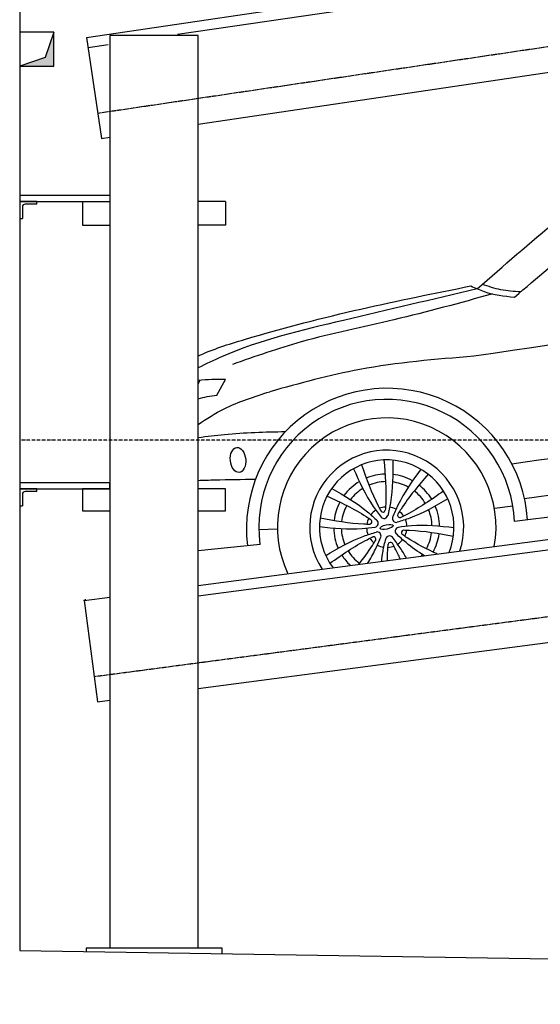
# Model space of a CAD drawing. Header units: millimetres. Extents: x 200 to 5833, y 92 to 4850.
# Tile 1 of 4: x 200 to 1731, y 92 to 2987. Entities that reach past the tile are written whole.
import ezdxf

# ---------------------------------------------------------------- set-up
doc = ezdxf.new("R2010")
doc.units = ezdxf.units.MM
doc.linetypes.add('GEN3', pattern=[6.25, 5, -1.25])
doc.linetypes.add('GEN7', pattern=[15, 10, -2.5, 0, -2.5])
for name, color, linetype in [('3', 6, 'GEN3'), ('7', 4, 'GEN7'), ('breakthrough', 1, 'Continuous'), ('car', 10, 'Continuous')]:
    doc.layers.add(name, color=color, linetype=linetype)

msp = doc.modelspace()

# ---------------------------------------------------------------- linework, layer by layer
for p, q in [((396.7, 2934.7), (5189.5, 3643.8)), ((664.2, 2943.9), (5223.6, 3618.5)), ((724.3, 2679.9), (3306.9, 3062)), ((396.7, 2934.7), (440.6, 2637.9)), ((465, 2940), (465, 256.9)), ((725, 2940), (465, 2940)), ((725, 256.9), (725, 2940)), ((401.1, 2905), (460.2, 2913.8)), ((440.6, 2637.9), (464.9, 2641.5)), ((465, 2469.4), (200, 2469.4)), ((200, 2469.4), (200, 2452.4)), ((200, 2452.4), (465, 2452.4)), ((200, 2452.4), (200, 2402.4)), ((250, 2452.4), (200, 2452.4)), ((208, 2436.4), (208, 2402.4)), ((250, 2444.4), (216, 2444.4)), ((250, 2444.4), (250, 2452.4)), ((385, 2452.4), (385, 2382.4)), ((385, 2452.4), (465, 2452.4)), ((805, 2452.4), (725, 2452.4)), ((805, 2452.4), (805, 2382.4)), ((200, 2402.4), (208, 2402.4)), ((385, 2382.4), (465, 2382.4)), ((805, 2382.4), (725, 2382.4)), ((725, 1322.9), (3417.3, 1678.5)), ((465, 1624.5), (200, 1624.5)), ((200, 1624.5), (200, 1607.5)), ((465, 1607.5), (465, 1624.5)), ((725, 1292.7), (3418.3, 1648.4)), ((200, 1607.5), (465, 1607.5)), ((200, 1607.5), (200, 1557.5)), ((250, 1607.5), (200, 1607.5)), ((250, 1599.5), (216, 1599.5)), ((250, 1599.5), (250, 1607.5)), ((465, 1607.5), (385, 1607.5)), ((385, 1607.5), (385, 1542.5)), ((805, 1607.5), (725, 1607.5)), ((805, 1542.5), (805, 1607.5)), ((208, 1591.5), (208, 1557.5)), ((200, 1557.5), (208, 1557.5)), ((385, 1542.5), (465, 1542.5)), ((725, 1542.5), (805, 1542.5)), ((725, 1020.3), (3519.4, 1389.4)), ((389.9, 1278.7), (465, 1288.6)), ((389.9, 1278.7), (429.2, 981.3)), ((429.2, 981.3), (465, 986)), ((795, 256.9), (395, 256.9)), ((395, 256.9), (395, 246.9)), ((795, 240.7), (795, 256.9))]:
    msp.add_line(p, q)
for points in [[(200, 4050), (200, 250), (4950, 175.4), (4950, 91.6), (5050, 91.6), (5050, 192.9), (5500, 200), (5500, 1750), (5500, 3950), (5500, 4850), (1500, 4850)], [(392.3, 1282.9), (393.6, 1279.2)]]:
    msp.add_lwpolyline(points)
for centre in [(216, 2436.4), (216, 1591.5)]:
    msp.add_arc(centre, 8, 90, 180)
at = {"color": 0, "linetype": 'ByBlock'}
msp.add_point((389.9, 1278.7), dxfattribs=at)
at = {"layer": '3'}
for p, q in [((429.7, 2712.1), (5440.1, 3453.5)), ((419.3, 1055.6), (5440.7, 1718.8))]:
    msp.add_line(p, q, dxfattribs=at)
at = {"layer": '7'}
msp.add_line((5500, 1750), (200, 1750), dxfattribs=at)
at = {"layer": 'breakthrough'}
for p, q in [((300, 2950), (274.5, 2875.5)), ((300, 2950), (274.5, 2875.5)), ((274.5, 2875.5), (200, 2850))]:
    msp.add_line(p, q, dxfattribs=at)
msp.add_lwpolyline([(200, 2850), (300, 2850), (300, 2950), (200, 2950)], close=True, dxfattribs=at)
for points in [[(300, 2850), (300, 2950), (274.5, 2875.5)], [(300, 2850), (300, 2950), (274.5, 2875.5)], [(200, 2850), (300, 2850), (274.5, 2875.5)]]:
    msp.add_solid(points, dxfattribs=at)
at = {"layer": 'car'}
for p, q in [((725, 1915.5), (730.8, 1926.5)), ((779.4, 1882.5), (805.3, 1929.2)), ((1684.1, 1578.8), (3412.5, 1825.2)), ((3415.5, 1731.5), (1654.7, 1511.1)), ((1595.5, 1550.4), (1649.7, 1557.6)), ((903.1, 1487.7), (957.8, 1490.1)), ((906.5, 1444.1), (725, 1424.9))]:
    msp.add_line(p, q, dxfattribs=at)
for centre, radius, start, end in [((1280.3, 1489.4), 413.6, 3.6724, 186.8256), ((1279.1, 1494.5), 376, 2.5345, 187.7026), ((1279.1, 1494.5), 321.3, 349.8524, 205.1954), ((1279.1, 1494.5), 226.3, 341.9973, 213.0505), ((1279.1, 1494.5), 197.8, 337.9839, 217.0639), ((1278.8, 1495.2), 155.6, 91.704, 112.6016), ((1278.8, 1495.2), 155.6, 120.9155, 143.6632), ((1278.8, 1495.2), 133.4, 91.3811, 112.9072), ((1278.8, 1495.2), 133.4, 61.4556, 82.5508), ((1278.8, 1495.2), 155.6, 60.6751, 83.3913), ((1278.8, 1495.2), 133.4, 121.7395, 142.8682), ((1278.8, 1495.2), 133.4, 31.1796, 52.639), ((1278.8, 1495.2), 155.6, 31.527, 52.3742), ((1278.8, 1495.2), 155.6, 151.9715, 172.8447), ((1278.8, 1495.2), 133.4, 151.6939, 173.1878), ((1279.1, 1494.5), 59.4, 122.5444, 141.8675), ((1279.1, 1494.5), 59.4, 93.4993, 110.9126), ((1267.9, 1546), 7.04, 218.1486, 346.2633), ((1279.1, 1494.5), 59.4, 62.5444, 81.8675), ((1279.1, 1494.5), 59.4, 33.4993, 50.9126), ((1278.8, 1495.2), 133.4, 1.4377, 22.3727), ((1278.8, 1495.2), 155.6, 0.6669, 23.2325), ((1279.1, 1494.5), 59.4, 153.4993, 170.9126), ((1228.9, 1510.6), 7.04, 278.1486, 46.2633), ((1242.9, 1506.1), 11.4, 280.9182, 43.4937), ((1271, 1531.7), 11.4, 220.9182, 343.4937), ((1307.2, 1520), 11.4, 160.9182, 283.4937), ((1318.1, 1529.9), 7.04, 158.1486, 286.2633), ((1279.1, 1494.5), 59.4, 2.5444, 21.8675), ((1278.8, 1495.2), 155.6, 181.148, 203.7763), ((1278.8, 1495.2), 133.4, 182.0058, 203.0074), ((1279.1, 1494.5), 59.4, 182.5444, 201.8675), ((1250.9, 1469), 11.4, 340.9182, 103.4937), ((1315.3, 1482.9), 11.4, 100.9182, 223.4937), ((1329.2, 1478.4), 7.04, 98.1486, 226.2633), ((1279.1, 1494.5), 59.4, 333.4993, 350.9126), ((1278.8, 1495.2), 133.4, 331.2911, 352.6511), ((1279.1, 1494.5), 59.4, 213.4993, 230.9126), ((1240.1, 1459.1), 7.04, 338.1486, 106.2633), ((1287.1, 1457.4), 11.4, 40.9182, 163.4937), ((1290.2, 1443), 7.04, 38.1486, 166.2633), ((1279.1, 1494.5), 59.4, 302.5444, 321.8675), ((1278.8, 1495.2), 155.6, 331.6177, 352.39), ((1278.8, 1495.2), 133.4, 211.8052, 233.1999), ((1279.1, 1494.5), 59.4, 242.5444, 261.8675), ((1279.1, 1494.5), 59.4, 273.4993, 290.9126), ((1278.8, 1495.2), 155.6, 212.062, 226.6834), ((1278.8, 1495.2), 133.4, 320.1126, 322.5124)]:
    msp.add_arc(centre, radius, start, end, dxfattribs=at)
for centre, major_axis, ratio in [((841.9, 1692.2), (-3.5, 36.6), 0.616502), ((1278.8, 1495.2), (-19.3, -4.5), 0.317169)]:
    msp.add_ellipse(centre, major_axis=major_axis, ratio=ratio, dxfattribs=at)
for points, knots in [([(1654.8, 2171), (1786.1, 2283.1), (2014.8, 2478.4), (2391.3, 2763), (2821.1, 2870), (3160.7, 2915.3), (3338.2, 2932.9), (3376.3, 2936.4)], [0, 0, 0, 0, 519.065254, 904.39307, 1399.869554, 1820.43409, 1935.473445, 1935.473445, 1935.473445, 1935.473445]), ([(725, 1998.1), (767.1, 2017.8), (1058.1, 2109.7), (1312.9, 2161), (1526.4, 2203.9)], [270.376662, 270.376662, 270.376662, 270.376662, 402.903566, 1087.102722, 1087.102722, 1087.102722, 1087.102722]), ([(1544.9, 2195.3), (1414.1, 2164.4), (1162.2, 2105.1), (882.7, 2039.6), (747.7, 1974.3), (725, 1963.2)], [0, 0, 0, 0, 404.065572, 777.734132, 853.592208, 853.592208, 853.592208, 853.592208]), ([(725, 1796.9), (749.6, 1813.9), (815.2, 1854.8), (889.5, 1878.3), (935.2, 1892.8)], [83.030375, 83.030375, 83.030375, 83.030375, 172.602364, 315.420977, 315.420977, 315.420977, 315.420977]), ([(981, 1774.9), (921.3, 1773.5), (835.6, 1771.5), (750.7, 1760.9), (725, 1757.3)], [0, 0, 0, 0, 179.060319, 256.799653, 256.799653, 256.799653, 256.799653]), ([(725, 1632.3), (741.2, 1632.9), (797.5, 1634.3), (853.6, 1635.3), (893.5, 1636)], [163.696529, 163.696529, 163.696529, 163.696529, 212.345923, 332.19093, 332.19093, 332.19093, 332.19093]), ([(1196.3, 1385.2), (1210.8, 1403.2), (1228.2, 1426.5), (1243.4, 1451.3), (1246.6, 1456.5)], [60.620904, 60.620904, 60.620904, 60.620904, 129.753539, 147.977393, 147.977393, 147.977393, 147.977393]), ([(1223.4, 1388.8), (1231.7, 1402.1), (1245.7, 1426.9), (1256.7, 1453.3), (1261.7, 1465.3)], [78.368943, 78.368943, 78.368943, 78.368943, 125.483421, 164.122091, 164.122091, 164.122091, 164.122091]), ([(1264.3, 1394.2), (1265.3, 1403.8), (1268.2, 1426), (1273.3, 1448), (1276.2, 1460.6)], [96.530785, 96.530785, 96.530785, 96.530785, 125.483421, 164.122091, 164.122091, 164.122091, 164.122091]), ([(1337.1, 1403.8), (1331.3, 1414), (1318.5, 1435), (1303.5, 1454.6), (1295.7, 1464.8)], [90.231037, 90.231037, 90.231037, 90.231037, 125.483421, 164.122091, 164.122091, 164.122091, 164.122091]), ([(1389.8, 1410.7), (1370.9, 1422.5), (1342.1, 1442.3), (1316.5, 1466.3), (1307, 1475.1)], [59.004353, 59.004353, 59.004353, 59.004353, 125.483421, 164.122091, 164.122091, 164.122091, 164.122091]), ([(1427.2, 1415.7), (1397.1, 1430), (1361.9, 1447.8), (1329.4, 1469.9), (1324.4, 1473.3)], [29.97287, 29.97287, 29.97287, 29.97287, 129.753539, 147.977393, 147.977393, 147.977393, 147.977393]), ([(1281.5, 1396.4), (1281.4, 1406.5), (1281.8, 1422.6), (1282.9, 1438.6), (1283.4, 1444.7)], [99.635087, 99.635087, 99.635087, 99.635087, 129.753539, 147.977393, 147.977393, 147.977393, 147.977393]), ([(1318.7, 1401.4), (1314.2, 1411.5), (1306.9, 1427), (1298.6, 1442), (1295.7, 1447.4)], [96.501557, 96.501557, 96.501557, 96.501557, 129.753539, 147.977393, 147.977393, 147.977393, 147.977393])]:
    msp.add_open_spline(points, degree=3, knots=knots, dxfattribs=at)
for points in [[(1544.9, 2195.3), (2024, 2590.9), (2321.3, 2774.9), (2804.6, 2904.7)], [(3346.8, 2264.3), (1535.3, 1997.2)], [(1526.4, 2203.9), (1565.6, 2187.3), (1654.8, 2171)], [(1672.7, 2186.3), (1614.5, 2192.6), (1560.3, 2208.6)], [(1590.4, 2180.4), (1300.3, 2104.4), (1027.9, 2039.3), (825.6, 1973.3)], [(1535.3, 1997.2), (1199.9, 1958.2), (935.2, 1892.8)], [(1646.8, 1681), (2914.9, 1881.1), (3396.2, 1979.4)], [(1270.7, 1692.1), (1276, 1562.5), (1274.8, 1544.3)], [(1296.8, 1691.5), (1289.9, 1566.2), (1281.9, 1528.4)], [(1181.5, 1666.6), (1239.5, 1555.3), (1262.4, 1524.2)], [(1205, 1677.9), (1253.8, 1557.7), (1262.4, 1541.6)], [(1379.3, 1665), (1312, 1559.2), (1296.5, 1523.8)], [(1400.9, 1650.4), (1321.2, 1548), (1311.5, 1532.5)], [(1117.3, 1608.3), (1222.4, 1539.8), (1251.1, 1513.9)], [(1446.1, 1600.5), (1336.4, 1531.2), (1320.1, 1523.1)], [(1103.7, 1586.1), (1218.6, 1525.8), (1233.8, 1515.7)], [(1458.5, 1577.7), (1346.6, 1520.9), (1309.9, 1509)], [(1083.2, 1522), (1211.7, 1504.2), (1229.9, 1503.6)], [(1081.3, 1496.1), (1206.6, 1490.7), (1245, 1495)], [(1099.6, 1411.3), (1211.5, 1468.1), (1248.3, 1480)], [(1476.9, 1492.9), (1351.5, 1498.3), (1313.1, 1494)], [(1475, 1467), (1346.4, 1484.8), (1328.2, 1485.4)], [(1112.1, 1388.5), (1221.7, 1457.8), (1238.1, 1465.9)]]:
    msp.add_spline(points, degree=3, dxfattribs=at)
for points in [[(805.3, 1929.2), (778.3, 1928.9), (751.3, 1928.6), (725, 1925.9)], [(725, 1872.2), (741.9, 1877.5), (760.7, 1880), (779.4, 1882.5)]]:
    msp.add_open_spline(points, degree=3, dxfattribs=at)

doc.saveas('drawing.dxf')
